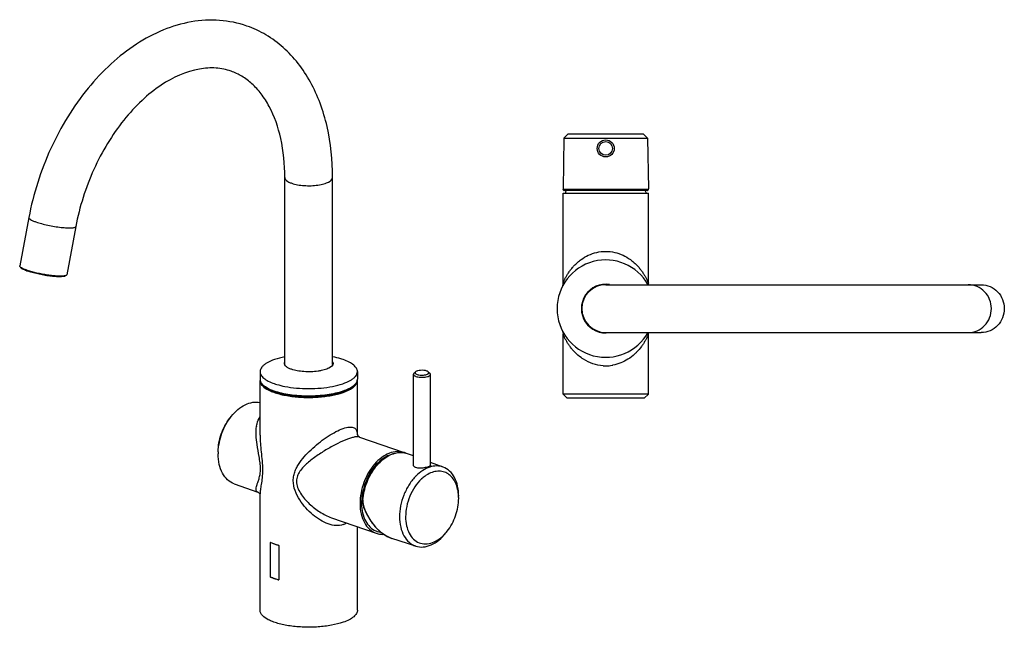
# Model space of a CAD drawing. Header units: millimetres. Extents: x 157 to 733, y 44 to 809.
# Tile 1 of 2: x 157 to 733, y 44 to 400. Entities that reach past the tile are written whole.
import ezdxf

# ---------------------------------------------------------------- set-up
doc = ezdxf.new("R2010")
doc.units = ezdxf.units.MM
doc.header["$LTSCALE"] = 65.395
doc.layers.get('0').update_dxf_attribs({"linetype": 'CONTINUOUS'})

msp = doc.modelspace()

# ---------------------------------------------------------------- linework, layer by layer
at = {"color": 7, "linetype": 'CONTINUOUS'}
for p, q in [((475.16, 330.33), (474.64, 300.71)), ((477.66, 332.83), (475.16, 330.33)), ((475.16, 330.33), (524.1, 330.33)), ((477.66, 332.83), (521.6, 332.83)), ((521.6, 332.83), (524.1, 330.33)), ((524.1, 330.33), (524.61, 300.71)), ((311.74, 197.73), (311.74, 307.44)), ((339.74, 197.84), (339.74, 307.44)), ((475.28, 299.83), (475.27, 299.83)), ((523.98, 299.83), (475.28, 299.83)), ((523.99, 299.83), (523.98, 299.83)), ((523.99, 299.83), (524.08, 299.84)), ((474.63, 245.54), (474.63, 298.13)), ((474.63, 298.13), (524.63, 298.13)), ((524.63, 245.54), (524.63, 298.13)), ((161.85, 283.9), (156.51, 255.63)), ((189.36, 278.71), (184.02, 250.43)), ((156.63, 255.21), (156.51, 255.63)), ((184.02, 250.43), (183.75, 250.09)), ((499.63, 244.63), (719.5, 244.63)), ((524.67, 244.89), (524.63, 245.54)), ((524.73, 244.63), (524.67, 244.89)), ((524.71, 244.63), (524.67, 244.88)), ((474.63, 182.63), (474.63, 215.72)), ((498.36, 216.7), (498.31, 216.46)), ((499.63, 216.63), (719.5, 216.63)), ((501.56, 216.63), (501.58, 216.56)), ((524.63, 215.73), (524.68, 216.41)), ((524.63, 180.63), (524.63, 215.73)), ((524.68, 216.41), (524.73, 216.63)), ((297.24, 193.74), (297.24, 189.34)), ((354.24, 193.74), (354.24, 189.34)), ((387.03, 139.12), (387.03, 192.18)), ((388.31, 193.63), (387.39, 192.83)), ((395.74, 193.63), (396.67, 192.83)), ((397.03, 139.01), (397.03, 192.18)), ((297.24, 156.64), (297.24, 188.59)), ((354.24, 156.81), (354.24, 188.59)), ((345.77, 182.11), (345.74, 182.09)), ((474.76, 182.63), (474.63, 182.63)), ((474.63, 180.63), (474.63, 181.13)), ((474.63, 181.13), (474.76, 181.13)), ((477.13, 178.13), (474.63, 180.63)), ((524.63, 180.63), (474.63, 180.63)), ((474.76, 181.13), (474.76, 182.63)), ((522.13, 178.13), (524.63, 180.63)), ((522.13, 178.13), (477.13, 178.13)), ((354.28, 156.69), (354.24, 156.81)), ((355.49, 155.48), (381.69, 146.35)), ((387.03, 144.39), (383.49, 145.71)), ((404.52, 137.83), (397.03, 140.64)), ((282.15, 128.1), (295.98, 123.28)), ((297.24, 54.09), (297.24, 122.13)), ((357.3, 118.69), (357.29, 117.45)), ((357.29, 117.45), (357.54, 115.68)), ((357.3, 118.69), (357.3, 118.69)), ((357.54, 115.68), (357.9, 114.48)), ((339.04, 108.27), (365.24, 99.14)), ((354.24, 54.09), (354.24, 102.97)), ((303.23, 93.69), (303.23, 73.64)), ((388.42, 91.62), (374.4, 96.15)), ((308.24, 91.94), (308.24, 71.89))]:
    msp.add_line(p, q, dxfattribs=at)
at = {"color": 9, "linetype": 'CONTINUOUS'}
for p, q in [((524.48, 300.34), (474.78, 300.34)), ((486.65, 200.97), (486.61, 201)), ((512.66, 201), (512.61, 200.97))]:
    msp.add_line(p, q, dxfattribs=at)
at = {"color": 7, "linetype": 'CONTINUOUS'}
for points in [[(474.65, 300.71), (474.65, 300.55), (474.69, 300.3), (474.84, 300.02)], [(474.84, 300.02), (475.2, 299.84), (475.27, 299.83)], [(524.08, 299.84), (524.42, 300.03), (524.57, 300.3), (524.61, 300.55)], [(474.63, 245.54), (474.59, 244.89), (474.42, 244.09), (474.12, 243.34)], [(524.67, 244.88), (524.64, 245.21), (524.63, 245.54)], [(474.12, 217.93), (474.42, 217.17), (474.59, 216.38), (474.63, 215.72)], [(355.5, 155.48), (355.32, 155.56), (354.69, 156.04), (354.28, 156.69)], [(295.97, 123.28), (296.15, 123.2), (296.77, 122.72), (297.18, 122.09)], [(357.9, 114.48), (359.62, 110.45), (362.03, 106.29), (364.83, 102.7), (367.91, 99.76)], [(367.91, 99.76), (371.19, 97.55), (374.42, 96.14)]]:
    msp.add_lwpolyline(points, dxfattribs=at)
for radius in [5, 4]:
    msp.add_circle((499.63, 324.38), radius, dxfattribs=at)
for centre, radius, start, end in [((505.93, 290.51), 31, 162.45243, 165.76282), ((493.33, 290.51), 31, 14.23718, 17.54757), ((499.63, 230.63), 28.5, 29.4448, 330.5552), ((171.55, 283.03), 32.21, 250.00345, 250.79035), ((172.88, 288.03), 36.99, 250.78708, 251.34385), ((499.63, 230.63), 14.25, 80.66847, 279.33153), ((499.63, 230.63), 14, 90, 270), ((300.97, 189.34), 3.74, 180.00991, 185.94933), ((300.76, 188.59), 3.52, 170.8617, 176.50113), ((300.7, 188.59), 3.47, 176.51544, 179.99881), ((301.07, 189.35), 3.83, 185.95817, 190.91046), ((301.16, 189.37), 3.93, 190.90041, 192.65822), ((350.31, 189.37), 3.93, 347.43726, 348.98196), ((350.4, 189.35), 3.83, 348.97029, 354.21555), ((350.5, 189.34), 3.74, 354.22668, 359.99126), ((350.77, 188.59), 3.47, 0.00232, 3.48888), ((334.32, 214.98), 34.81, 288.67803, 289.15042), ((334.67, 212.87), 33.02, 289.21486, 289.86028), ((334.66, 214.01), 33.78, 289.21656, 289.54774), ((335.23, 211.32), 31.37, 289.8579, 290.77641), ((334.64, 213.84), 34.17, 289.21703, 289.35011), ((304.26, 145.54), 31.55, 177.80797, 179.99138), ((379.52, 135.09), 11.34, 69.47446, 79.06991), ((378.06, 135.93), 11.03, 64.03097, 70.77328), ((407.84, 113.5), 27.2, 135.31028, 136.66489), ((407.5, 113.83), 26.73, 135.10799, 135.30689), ((407.41, 114.05), 22.98, 132.72767, 133.30763), ((386.96, 119.61), 26.58, 359.99031, 2.68887), ((385.92, 116.86), 26.65, 318.8969, 321.57885)]:
    msp.add_arc(centre, radius, start, end, dxfattribs=at)
at = {"color": 9, "linetype": 'CONTINUOUS'}
for centre, radius, start, end in [((522.76, 300.68), 1.85, 359.80284, 0.87364), ((499.57, 219.91), 22.78, 266.57635, 267.00122), ((499.59, 220.69), 23.56, 267.03988, 275.09067), ((499.56, 221.16), 24.03, 275.06208, 279.07089), ((499.57, 221.08), 23.95, 279.07175, 279.77795), ((499.58, 221.04), 23.91, 279.77807, 280.00626), ((499.58, 221.03), 23.89, 280.00627, 280.13234), ((300.78, 189.34), 3.54, 180.07315, 192.10826), ((300.94, 189.38), 3.7, 192.072, 194.0922), ((301, 189.39), 3.77, 194.08996, 195.12533), ((301.17, 189.44), 3.94, 195.16251, 200.57663), ((303.17, 190.58), 6.26, 215.19637, 219.99737), ((350.47, 189.39), 3.77, 344.87467, 345.91004), ((350.53, 189.38), 3.7, 345.9078, 347.92906), ((350.69, 189.34), 3.54, 347.89281, 359.92687), ((334.54, 214.87), 34.48, 288.95548, 289.21673), ((315.01, 158.49), 20.07, 170.60116, 170.81586), ((379.54, 133.75), 12.67, 92.44584, 96.80934), ((379.6, 135.28), 11.13, 69.50808, 82.66387), ((390.71, 115.96), 33.35, 175.3389, 175.49164), ((367.75, 117.98), 10.33, 191.32074, 196.8997), ((367.86, 118.01), 10.45, 196.8921, 199.6543), ((342.7, 113.36), 9.66, 289.25827, 302.28562)]:
    msp.add_arc(centre, radius, start, end, dxfattribs=at)
at = {"color": 7, "linetype": 'CONTINUOUS'}
for points, knots in [([(256.93, 398.44), (251.36, 397.47), (240.13, 394.13), (224.31, 385.67), (209.48, 374.05), (196.01, 359.67), (184.18, 342.96), (170.99, 318.22), (164.47, 297.8), (161.85, 283.9)], [0, 0, 0, 0, 0.108066, 0.221368, 0.340673, 0.465906, 0.596194, 0.730032, 1, 1, 1, 1]), ([(289.53, 396.02), (284.39, 397.81), (273.49, 400.04), (262.4, 399.4), (256.93, 398.44)], [0, 0, 0, 0, 0.495258, 1, 1, 1, 1]), ([(339.74, 307.44), (339.74, 317.42), (338.25, 332.23), (332.77, 350.73), (327.11, 363.2), (319.87, 374.27), (311.11, 383.67), (300.97, 391.14), (293.41, 394.66), (289.53, 396.02)], [0, 0, 0, 0, 0.276224, 0.406921, 0.53255, 0.653663, 0.771168, 0.886204, 1, 1, 1, 1]), ([(261.74, 370.86), (253.78, 369.47), (241.66, 363.85), (227.57, 352.47), (217, 340.95), (207.55, 327.34), (196.85, 306.97), (191.52, 290.16), (189.36, 278.71)], [0, 0, 0, 0, 0.196778, 0.313648, 0.440765, 0.575825, 0.71611, 1, 1, 1, 1]), ([(280.31, 369.58), (277.47, 370.57), (271.25, 371.82), (264.94, 371.42), (261.74, 370.86)], [0, 0, 0, 0, 0.481052, 1, 1, 1, 1]), ([(311.74, 307.44), (311.74, 315.08), (310.39, 329.42), (304.76, 345.92), (298.22, 356.28), (292.82, 362.26), (286.86, 366.76), (282.51, 368.81), (280.31, 369.58)], [0, 0, 0, 0, 0.310522, 0.580261, 0.698466, 0.806108, 0.905391, 1, 1, 1, 1]), ([(157.5, 254.49), (157.31, 254.61), (157, 254.82), (156.72, 255.08), (156.63, 255.21)], [0, 0, 0, 0, 0.576044, 1, 1, 1, 1]), ([(160.53, 252.76), (160.1, 252.91), (159.31, 253.22), (158.28, 253.7), (157.53, 254.15), (157.14, 254.48), (157.02, 254.65)], [0, 0, 0, 0, 0.346048, 0.630358, 0.848337, 1, 1, 1, 1]), ([(160.7, 253.09), (160.08, 253.31), (158.99, 253.72), (157.93, 254.23), (157.5, 254.49)], [0, 0, 0, 0, 0.567242, 1, 1, 1, 1]), ([(183.18, 249.71), (183.04, 249.62), (182.65, 249.47), (181.6, 249.26), (179.79, 249.19), (177.15, 249.31), (174.01, 249.64), (170.6, 250.18), (167.16, 250.86), (163.93, 251.66), (161.89, 252.28), (160.95, 252.61)], [0, 0, 0, 0, 0.022533, 0.053748, 0.142207, 0.261467, 0.403832, 0.559628, 0.718116, 0.868332, 1, 1, 1, 1]), ([(182.63, 249.73), (182.07, 249.64), (180.73, 249.55), (178.48, 249.61), (175.8, 249.84), (171.76, 250.37), (166.78, 251.32), (162.85, 252.37), (161.04, 252.98)], [0, 0, 0, 0, 0.078328, 0.182272, 0.306942, 0.446057, 0.738519, 1, 1, 1, 1]), ([(183.75, 250.09), (183.62, 250), (183.24, 249.85), (182.86, 249.77), (182.63, 249.73)], [0, 0, 0, 0, 0.422121, 1, 1, 1, 1]), ([(719.5, 244.63), (721.26, 244.63), (724.84, 243.89), (729.34, 240.76), (732.33, 236.11), (733.02, 232.45), (733.02, 230.63)], [0, 0, 0, 0, 0.245983, 0.494338, 0.746007, 1, 1, 1, 1]), ([(733.02, 230.63), (733.02, 228.81), (732.33, 225.16), (729.34, 220.5), (724.84, 217.37), (721.26, 216.63), (719.5, 216.63)], [0, 0, 0, 0, 0.253993, 0.505662, 0.754017, 1, 1, 1, 1]), ([(311.68, 202.39), (309.66, 201.99), (306.03, 201.07), (301.92, 199.34), (299.48, 197.68), (298.22, 196.45), (297.43, 195.13), (297.24, 194.19), (297.24, 193.74)], [0, 0, 0, 0, 0.347199, 0.629972, 0.744688, 0.842174, 0.925332, 1, 1, 1, 1]), ([(345.89, 200.77), (345.42, 200.93), (343.42, 201.58), (341.37, 202.07), (339.79, 202.39)], [0, 0, 0, 0, 0.233739, 1, 1, 1, 1]), ([(311.49, 198.61), (311.49, 198.67), (311.5, 198.94), (311.58, 199.19), (311.66, 199.38)], [0, 0, 0, 0, 0.244183, 1, 1, 1, 1]), ([(315.66, 195.09), (315.05, 195.3), (313.97, 195.75), (312.62, 196.59), (311.73, 197.52), (311.49, 198.27), (311.49, 198.61)], [0, 0, 0, 0, 0.335438, 0.609357, 0.824557, 1, 1, 1, 1]), ([(339.99, 198.61), (339.99, 197.39), (338.23, 196.08), (336.25, 195.23), (334.73, 194.73), (333.02, 194.32), (330.48, 193.88), (327.1, 193.59), (323.02, 193.66), (319.17, 194.12), (316.75, 194.71), (315.66, 195.09)], [0, 0, 0, 0, 0.140574, 0.194859, 0.256336, 0.324161, 0.397222, 0.553692, 0.714215, 0.866679, 1, 1, 1, 1]), ([(339.76, 199.48), (339.8, 199.41), (339.92, 199.14), (339.99, 198.83), (339.99, 198.61)], [0, 0, 0, 0, 0.262298, 1, 1, 1, 1]), ([(354.24, 193.74), (354.24, 194.07), (354.14, 194.75), (353.7, 195.74), (353, 196.69), (351.64, 197.99), (349.26, 199.46), (347.1, 200.35), (345.89, 200.77)], [0, 0, 0, 0, 0.085461, 0.176546, 0.277755, 0.392081, 0.665324, 1, 1, 1, 1]), ([(297.24, 193.74), (297.24, 193.42), (297.33, 192.74), (297.77, 191.75), (298.47, 190.8), (299.83, 189.5), (302.21, 188.03), (304.37, 187.14), (305.58, 186.72)], [0, 0, 0, 0, 0.085461, 0.176546, 0.277755, 0.392081, 0.665324, 1, 1, 1, 1]), ([(339.69, 185.08), (341.73, 185.48), (345.38, 186.4), (349.52, 188.13), (351.97, 189.79), (353.24, 191.03), (354.04, 192.35), (354.24, 193.3), (354.24, 193.74)], [0, 0, 0, 0, 0.347289, 0.630187, 0.744923, 0.842381, 0.925457, 1, 1, 1, 1]), ([(387.39, 192.83), (387.33, 192.78), (387.15, 192.6), (387.03, 192.36), (387.03, 192.18)], [0, 0, 0, 0, 0.293776, 1, 1, 1, 1]), ([(387.03, 192.18), (387.03, 192.06), (387.11, 191.8), (387.43, 191.47), (387.9, 191.18), (388.28, 191.02), (388.49, 190.95)], [0, 0, 0, 0, 0.175457, 0.39061, 0.664671, 1, 1, 1, 1]), ([(388.31, 193.63), (388.19, 193.53), (388.03, 193.34), (388.02, 193.03), (388.1, 192.82), (388.27, 192.62), (388.63, 192.36), (388.96, 192.21), (389.2, 192.13)], [0, 0, 0, 0, 0.215738, 0.307495, 0.404509, 0.518005, 0.65422, 1, 1, 1, 1]), ([(394.85, 194.1), (394.32, 194.29), (393.1, 194.51), (391.28, 194.53), (389.79, 194.32), (388.83, 193.98), (388.45, 193.76), (388.31, 193.63)], [0, 0, 0, 0, 0.2546, 0.544657, 0.809842, 0.916407, 1, 1, 1, 1]), ([(388.49, 190.95), (388.87, 190.81), (389.72, 190.6), (391.07, 190.44), (392.51, 190.42), (393.89, 190.53), (395.14, 190.79), (396.23, 191.16), (397.03, 191.75), (397.03, 192.18)], [0, 0, 0, 0, 0.133351, 0.285845, 0.446407, 0.602909, 0.743747, 0.859393, 1, 1, 1, 1]), ([(389.2, 192.13), (389.56, 192), (390.36, 191.82), (391.64, 191.7), (392.95, 191.73), (394.16, 191.91), (395.04, 192.17), (395.57, 192.45), (395.84, 192.67), (396.01, 192.91), (396.06, 193.28), (395.88, 193.51), (395.74, 193.63)], [0, 0, 0, 0, 0.14427, 0.310149, 0.481208, 0.640086, 0.771533, 0.823797, 0.866611, 0.901283, 0.931502, 1, 1, 1, 1]), ([(395.74, 193.63), (395.69, 193.68), (395.42, 193.88), (395.1, 194.01), (394.85, 194.1)], [0, 0, 0, 0, 0.211233, 1, 1, 1, 1]), ([(397.03, 192.18), (397.03, 192.23), (396.99, 192.49), (396.82, 192.7), (396.67, 192.83)], [0, 0, 0, 0, 0.221614, 1, 1, 1, 1]), ([(297.24, 188.59), (297.24, 186.15), (300.75, 183.54), (304.7, 181.84), (307.76, 180.83), (311.16, 180.01), (314.89, 179.36), (318.85, 178.91), (324.34, 178.58), (331.17, 178.7), (338.87, 179.62), (343.7, 180.8), (345.89, 181.56)], [0, 0, 0, 0, 0.140567, 0.194849, 0.256323, 0.324144, 0.397201, 0.4742, 0.553719, 0.714233, 0.866695, 1, 1, 1, 1]), ([(305.48, 182.18), (304.4, 182.57), (302.45, 183.37), (299.95, 184.86), (298.16, 186.52), (297.47, 187.86), (297.33, 188.51)], [0, 0, 0, 0, 0.320921, 0.591437, 0.813952, 1, 1, 1, 1]), ([(345.53, 181.69), (343.56, 181), (339.21, 179.9), (332.26, 178.98), (324.85, 178.72), (317.49, 179.14), (310.74, 180.21), (305.74, 181.64), (302.46, 183.11), (300.12, 184.51), (298.68, 185.86), (298.17, 186.89)], [0, 0, 0, 0, 0.126226, 0.270026, 0.422484, 0.57376, 0.714135, 0.835082, 0.886316, 0.930785, 1, 1, 1, 1]), ([(305.58, 186.72), (306.05, 186.56), (308.09, 185.9), (310.17, 185.4), (311.78, 185.08)], [0, 0, 0, 0, 0.233563, 1, 1, 1, 1]), ([(311.78, 185.08), (314, 184.65), (318.65, 184.01), (325.74, 183.71), (332.82, 184.01), (337.47, 184.65), (339.69, 185.08)], [0, 0, 0, 0, 0.242678, 0.499996, 0.757315, 1, 1, 1, 1]), ([(345.96, 181.59), (347.16, 182.01), (349.31, 182.9), (351.67, 184.36), (353.01, 185.66), (353.71, 186.61), (354.14, 187.59), (354.24, 188.26), (354.24, 188.59)], [0, 0, 0, 0, 0.334401, 0.607518, 0.721852, 0.823138, 0.914361, 1, 1, 1, 1]), ([(354.14, 188.51), (354, 187.86), (353.31, 186.52), (351.51, 184.86), (349, 183.36), (347.04, 182.55), (345.96, 182.17)], [0, 0, 0, 0, 0.185896, 0.408303, 0.67887, 1, 1, 1, 1]), ([(353.25, 186.78), (352.68, 185.73), (351.16, 184.36), (348.7, 182.95), (347.18, 182.3), (346.36, 181.99)], [0, 0, 0, 0, 0.419072, 0.689078, 1, 1, 1, 1]), ([(316.13, 179.79), (314.22, 180.04), (310.62, 180.64), (307.09, 181.61), (305.48, 182.18)], [0, 0, 0, 0, 0.529889, 1, 1, 1, 1]), ([(345.47, 182), (343.39, 181.3), (338.82, 180.19), (331.57, 179.3), (323.88, 179.11), (318.69, 179.47), (316.13, 179.79)], [0, 0, 0, 0, 0.222036, 0.47378, 0.739045, 1, 1, 1, 1]), ([(280.36, 167.52), (281.53, 169), (284.03, 171.62), (288.34, 174.52), (292.84, 176.02), (295.88, 175.98), (297.26, 175.69)], [0, 0, 0, 0, 0.286896, 0.548349, 0.783809, 1, 1, 1, 1]), ([(272.73, 146.75), (272.87, 150.49), (274.42, 157.93), (278.05, 164.61), (280.36, 167.52)], [0, 0, 0, 0, 0.501662, 1, 1, 1, 1]), ([(272.7, 146.78), (272.7, 150.31), (274.01, 157.41), (277.4, 163.78), (279.6, 166.56)], [0, 0, 0, 0, 0.499999, 1, 1, 1, 1]), ([(282.15, 128.1), (280.72, 128.6), (277.94, 130.29), (274.92, 134.37), (273.08, 139.63), (272.7, 143.51), (272.7, 145.54)], [0, 0, 0, 0, 0.215605, 0.449126, 0.710443, 1, 1, 1, 1]), ([(381.69, 146.35), (380.34, 146.82), (377.32, 147.23), (372.69, 146.14), (368.19, 143.54), (364.08, 139.63), (360.58, 134.66), (357.03, 127.1), (355.79, 120.76), (355.79, 116.58)], [0, 0, 0, 0, 0.095992, 0.199207, 0.313919, 0.440745, 0.577404, 0.71975, 1, 1, 1, 1]), ([(372.74, 144.73), (371.68, 144.3), (367.25, 141.92), (363.8, 137.96), (361.78, 134.66)], [0, 0, 0, 0, 0.227012, 1, 1, 1, 1]), ([(362.32, 134.38), (363.5, 136.36), (366.14, 139.94), (370.99, 144.06), (376.29, 146.41), (379.99, 146.55), (381.67, 146.23)], [0, 0, 0, 0, 0.288004, 0.55158, 0.786914, 1, 1, 1, 1]), ([(388.49, 137.59), (388.27, 137.67), (387.88, 137.85), (387.41, 138.22), (387.1, 138.65), (387.03, 138.97), (387.03, 139.12)], [0, 0, 0, 0, 0.308249, 0.572207, 0.797769, 1, 1, 1, 1]), ([(397.03, 139.01), (397.03, 138.86), (396.85, 138.63), (396.53, 138.41), (395.99, 138.14), (395.12, 137.83), (393.42, 137.4), (391.56, 137.17), (389.72, 137.26), (388.87, 137.45), (388.49, 137.59)], [0, 0, 0, 0, 0.048868, 0.085023, 0.130347, 0.246906, 0.390863, 0.712222, 0.865452, 1, 1, 1, 1]), ([(404.52, 137.83), (403.3, 138.28), (400.59, 138.76), (396.38, 138.01), (392.23, 135.95), (389.75, 133.88), (388.57, 132.69)], [0, 0, 0, 0, 0.221109, 0.45611, 0.7148, 1, 1, 1, 1]), ([(361.78, 134.66), (359.71, 131.27), (357.48, 125.62), (356.51, 117.9), (356.84, 112.42), (358.22, 107.55), (360.59, 103.58), (363.88, 100.82), (366.53, 99.97), (367.85, 99.81)], [0, 0, 0, 0, 0.2913, 0.434222, 0.568616, 0.691352, 0.801754, 0.902559, 1, 1, 1, 1]), ([(357.3, 118.69), (357.41, 120.05), (358.18, 125.52), (360.2, 130.81), (362.32, 134.38)], [0, 0, 0, 0, 0.247518, 1, 1, 1, 1]), ([(394.6, 133.1), (394.36, 132.94), (393.39, 132.28), (392.47, 131.53), (391.82, 130.93)], [0, 0, 0, 0, 0.243259, 1, 1, 1, 1]), ([(413.51, 120.86), (413.44, 122.26), (413.09, 124.96), (411.86, 128.68), (409.96, 131.75), (407.47, 134.03), (404.48, 135.35), (401.18, 135.62), (397.78, 134.87), (395.64, 133.77), (394.6, 133.1)], [0, 0, 0, 0, 0.148596, 0.285418, 0.410392, 0.525836, 0.636616, 0.749075, 0.869004, 1, 1, 1, 1]), ([(413.54, 120.84), (413.54, 122.8), (413.18, 126.55), (411.42, 131.64), (408.54, 135.62), (405.89, 137.31), (404.52, 137.83)], [0, 0, 0, 0, 0.289096, 0.55048, 0.784358, 1, 1, 1, 1]), ([(388.05, 132.17), (386.64, 130.66), (384.07, 127.25), (381.2, 121.46), (379.38, 115.21), (378.93, 110.9), (378.93, 108.78)], [0, 0, 0, 0, 0.241984, 0.49595, 0.752022, 1, 1, 1, 1]), ([(391.65, 130.77), (390.23, 129.43), (387.65, 126.31), (384.77, 120.89), (382.92, 114.94), (382.47, 110.81), (382.47, 108.78)], [0, 0, 0, 0, 0.23912, 0.49293, 0.750449, 1, 1, 1, 1]), ([(355.79, 116.58), (355.79, 114.55), (356.16, 110.67), (358, 105.41), (361.03, 101.33), (363.81, 99.64), (365.24, 99.14)], [0, 0, 0, 0, 0.289538, 0.55088, 0.784395, 1, 1, 1, 1]), ([(406.8, 100.3), (408.95, 103), (412.26, 109.22), (413.54, 116.15), (413.54, 119.61)], [0, 0, 0, 0, 0.500005, 1, 1, 1, 1]), ([(378.93, 108.78), (378.93, 106.76), (379.31, 102.91), (381.16, 97.71), (384.21, 93.71), (386.99, 92.08), (388.42, 91.62)], [0, 0, 0, 0, 0.289987, 0.55125, 0.784397, 1, 1, 1, 1]), ([(382.47, 108.78), (382.47, 107.04), (382.78, 103.71), (384.31, 99.19), (386.83, 95.63), (390.24, 93.36), (394.25, 92.65), (398.44, 93.52), (402.51, 95.81), (404.89, 98.06), (406.01, 99.34)], [0, 0, 0, 0, 0.145777, 0.277807, 0.396104, 0.505048, 0.612914, 0.728492, 0.857207, 1, 1, 1, 1]), ([(365.24, 99.14), (365.59, 99.01), (367.04, 98.59), (368.58, 98.47), (369.72, 98.54)], [0, 0, 0, 0, 0.247101, 1, 1, 1, 1]), ([(388.42, 91.62), (389.81, 91.18), (392.94, 90.85), (397.67, 92.18), (402.2, 95.08), (404.82, 97.79), (406.04, 99.33)], [0, 0, 0, 0, 0.215642, 0.44952, 0.710916, 1, 1, 1, 1]), ([(303.24, 93.69), (303.29, 93.71), (303.4, 93.7), (303.5, 93.67), (303.55, 93.65)], [0, 0, 0, 0, 0.476938, 1, 1, 1, 1]), ([(307.87, 92.09), (307.47, 92.2), (306, 92.62), (304.55, 93.14), (303.52, 93.6)], [0, 0, 0, 0, 0.267736, 1, 1, 1, 1]), ([(303.55, 93.65), (303.88, 93.53), (304.56, 93.27), (305.61, 92.89), (306.72, 92.52), (307.48, 92.28), (307.87, 92.14)], [0, 0, 0, 0, 0.231265, 0.475783, 0.732013, 1, 1, 1, 1]), ([(307.87, 92.14), (307.9, 92.13), (308.03, 92.08), (308.16, 92.02), (308.23, 91.95)], [0, 0, 0, 0, 0.240311, 1, 1, 1, 1]), ([(303.53, 73.41), (303.5, 73.42), (303.4, 73.48), (303.3, 73.56), (303.24, 73.63)], [0, 0, 0, 0, 0.234216, 1, 1, 1, 1]), ([(303.52, 73.46), (303.85, 73.31), (305.26, 72.73), (306.73, 72.26), (307.87, 71.94)], [0, 0, 0, 0, 0.231546, 1, 1, 1, 1]), ([(307.84, 71.9), (307.45, 71.99), (306.69, 72.2), (305.58, 72.56), (304.53, 72.95), (303.85, 73.24), (303.53, 73.41)], [0, 0, 0, 0, 0.263068, 0.517752, 0.763117, 1, 1, 1, 1]), ([(308.23, 71.89), (308.17, 71.87), (308.04, 71.87), (307.91, 71.89), (307.84, 71.9)], [0, 0, 0, 0, 0.488848, 1, 1, 1, 1]), ([(345.89, 47.06), (343.7, 46.3), (338.87, 45.12), (331.17, 44.2), (324.34, 44.08), (318.85, 44.41), (314.89, 44.86), (311.16, 45.51), (307.76, 46.33), (304.7, 47.34), (300.75, 49.04), (297.24, 51.65), (297.24, 54.09)], [0, 0, 0, 0, 0.133305, 0.285767, 0.446281, 0.5258, 0.602799, 0.675856, 0.743677, 0.805151, 0.859433, 1, 1, 1, 1]), ([(354.24, 54.09), (354.24, 53.76), (354.14, 53.08), (353.7, 52.1), (353, 51.14), (351.64, 49.84), (349.26, 48.37), (347.1, 47.49), (345.89, 47.06)], [0, 0, 0, 0, 0.085462, 0.176545, 0.277753, 0.392075, 0.665334, 1, 1, 1, 1])]:
    msp.add_open_spline(points, degree=3, knots=knots, dxfattribs=at)
at = {"color": 9, "linetype": 'CONTINUOUS'}
for points, knots in [([(311.74, 307.44), (311.74, 307.11), (311.97, 306.37), (312.85, 305.45), (314.18, 304.63), (315.24, 304.19), (315.84, 303.99)], [0, 0, 0, 0, 0.175443, 0.390642, 0.664562, 1, 1, 1, 1]), ([(315.84, 303.99), (316.91, 303.61), (319.29, 303.03), (323.07, 302.58), (327.08, 302.51), (330.39, 302.79), (332.89, 303.22), (334.57, 303.63), (336.07, 304.12), (338.01, 304.96), (339.74, 306.24), (339.74, 307.44)], [0, 0, 0, 0, 0.133321, 0.285784, 0.446307, 0.602777, 0.675838, 0.743664, 0.805141, 0.859425, 1, 1, 1, 1]), ([(474.65, 300.71), (474.65, 300.66), (474.65, 300.55), (474.67, 300.4), (474.75, 300.34), (474.78, 300.34)], [0, 0, 0, 0, 0.37896, 0.761369, 1, 1, 1, 1]), ([(524.48, 300.34), (524.48, 300.21), (524.38, 299.95), (524.12, 299.84), (523.99, 299.83)], [0, 0, 0, 0, 0.501034, 1, 1, 1, 1]), ([(524.48, 300.34), (524.5, 300.34), (524.56, 300.37), (524.61, 300.5), (524.61, 300.61), (524.61, 300.68)], [0, 0, 0, 0, 0.162303, 0.479502, 1, 1, 1, 1]), ([(161.85, 283.9), (161.81, 283.72), (162.02, 283.38), (162.41, 283.05), (163.11, 282.58), (164.33, 282), (165.42, 281.58), (166.04, 281.37)], [0, 0, 0, 0, 0.111955, 0.199343, 0.311382, 0.609691, 1, 1, 1, 1]), ([(166.04, 281.37), (167.1, 281), (169.4, 280.31), (173.04, 279.43), (176.89, 278.7), (180.63, 278.16), (183.54, 277.9), (185.58, 277.84), (186.82, 277.87), (187.83, 277.96), (188.6, 278.13), (189.12, 278.33), (189.34, 278.59), (189.36, 278.71)], [0, 0, 0, 0, 0.140321, 0.300933, 0.469037, 0.63112, 0.774224, 0.835074, 0.887209, 0.929754, 0.962215, 0.984845, 1, 1, 1, 1]), ([(474.63, 245.54), (474.63, 245.53), (474.65, 245.6), (474.67, 245.63), (474.72, 245.75), (474.78, 245.89), (474.85, 246.07), (474.99, 246.37), (475.19, 246.82), (475.47, 247.42), (475.8, 248.1), (476.19, 248.83), (476.78, 249.89), (477.62, 251.27), (478.78, 252.95), (480.12, 254.63), (481.63, 256.28), (483.32, 257.86), (485.84, 259.87), (489.45, 262.02), (494.35, 263.73), (499.63, 264.34), (504.91, 263.73), (509.81, 262.02), (513.41, 259.87), (515.94, 257.86), (517.63, 256.28), (519.14, 254.63), (520.48, 252.95), (521.64, 251.27), (522.63, 249.66), (523.32, 248.36), (523.79, 247.42), (524.08, 246.81), (524.29, 246.33), (524.48, 245.88), (524.55, 245.76), (524.64, 245.51), (524.63, 245.54)], [0, 0, 0, 0, 0.00036, 0.00142, 0.00315, 0.005518, 0.008493, 0.012033, 0.020596, 0.030777, 0.042254, 0.054829, 0.068319, 0.097324, 0.128311, 0.160897, 0.194807, 0.229884, 0.266031, 0.341076, 0.419543, 0.499919, 0.58047, 0.658825, 0.733935, 0.770034, 0.805104, 0.83906, 0.871691, 0.902676, 0.931619, 0.957694, 0.969249, 0.979444, 0.987947, 0.994427, 0.998553, 1, 1, 1, 1]), ([(725.47, 230.63), (725.47, 232.45), (724.78, 236.11), (721.79, 240.76), (717.29, 243.89), (713.71, 244.63), (711.95, 244.63)], [0, 0, 0, 0, 0.253993, 0.505662, 0.754017, 1, 1, 1, 1]), ([(711.95, 216.63), (713.71, 216.63), (717.29, 217.37), (721.79, 220.5), (724.78, 225.16), (725.47, 228.81), (725.47, 230.63)], [0, 0, 0, 0, 0.245983, 0.494338, 0.746007, 1, 1, 1, 1]), ([(481.58, 205.08), (481.06, 205.61), (480.07, 206.68), (478.75, 208.36), (477.6, 210.02), (476.61, 211.66), (475.85, 213.06), (475.15, 214.51), (474.98, 214.91), (474.58, 215.83), (474.63, 215.72)], [0, 0, 0, 0, 0.17418, 0.341601, 0.500798, 0.649732, 0.783437, 0.894487, 0.971754, 1, 1, 1, 1]), ([(524.63, 215.73), (524.62, 215.7), (524.57, 215.59), (524.47, 215.34), (524.3, 214.96), (524.08, 214.46), (523.8, 213.86), (523.33, 212.92), (522.64, 211.64), (521.67, 210.03), (520.09, 207.75), (518.7, 206.12), (517.68, 205.08)], [0, 0, 0, 0, 0.007476, 0.028667, 0.061883, 0.105441, 0.157664, 0.216882, 0.350654, 0.499227, 0.658293, 1, 1, 1, 1]), ([(486.61, 201), (486.14, 201.3), (484.35, 202.51), (482.7, 203.94), (481.58, 205.08)], [0, 0, 0, 0, 0.257386, 1, 1, 1, 1]), ([(517.68, 205.08), (517.32, 204.71), (515.76, 203.21), (514.04, 201.88), (512.66, 201)], [0, 0, 0, 0, 0.242842, 1, 1, 1, 1]), ([(498.2, 197.17), (496.12, 197.3), (492.06, 198.12), (488.34, 199.9), (486.65, 200.97)], [0, 0, 0, 0, 0.510142, 1, 1, 1, 1]), ([(512.61, 200.97), (511.29, 200.14), (508.45, 198.68), (505.38, 197.79), (503.79, 197.51)], [0, 0, 0, 0, 0.491087, 1, 1, 1, 1]), ([(298.06, 186.97), (297.99, 187.06), (297.77, 187.4), (297.58, 187.77), (297.48, 188.05)], [0, 0, 0, 0, 0.261514, 1, 1, 1, 1]), ([(305.58, 182.31), (304.07, 182.84), (301.48, 183.93), (299.15, 185.63), (298.38, 186.56)], [0, 0, 0, 0, 0.568355, 1, 1, 1, 1]), ([(354.11, 188.41), (353.75, 187.06), (351.93, 185.21), (348.93, 183.49), (346.97, 182.69), (345.89, 182.31)], [0, 0, 0, 0, 0.399022, 0.67353, 1, 1, 1, 1]), ([(345.74, 182.26), (344.32, 181.78), (341.27, 180.94), (334.57, 179.73), (325.63, 179.17), (316.71, 179.75), (310.03, 180.98), (306.99, 181.82), (305.58, 182.31)], [0, 0, 0, 0, 0.11032, 0.233167, 0.500644, 0.767781, 0.890221, 1, 1, 1, 1]), ([(295.21, 161.77), (295.29, 162.28), (295.69, 164.2), (296.43, 166.08), (297.23, 167.3)], [0, 0, 0, 0, 0.262035, 1, 1, 1, 1]), ([(295.47, 151.01), (295.19, 152.85), (294.79, 156.41), (294.92, 160), (295.2, 161.69)], [0, 0, 0, 0, 0.5209, 1, 1, 1, 1]), ([(297.24, 156.64), (297.24, 153.35), (297.87, 146.55), (298.72, 139.76), (298.72, 136.22)], [0, 0, 0, 0, 0.481301, 1, 1, 1, 1]), ([(316.66, 129.97), (316.66, 130.95), (316.87, 132.91), (317.72, 135.68), (318.98, 138.24), (321, 141.41), (324.02, 145.07), (328.11, 149.06), (332.49, 152.73), (337.01, 155.96), (341.46, 158.61), (344.45, 159.97), (345.89, 160.48)], [0, 0, 0, 0, 0.06715, 0.132559, 0.196665, 0.260383, 0.388421, 0.51821, 0.648715, 0.776817, 0.896473, 1, 1, 1, 1]), ([(345.89, 160.48), (347.12, 160.91), (348.88, 161.39), (351.1, 161.33), (352.32, 160.96), (353.24, 160.27), (353.84, 159.3), (354.16, 158.12), (354.23, 157.27), (354.23, 156.81)], [0, 0, 0, 0, 0.345851, 0.475679, 0.583207, 0.678697, 0.774352, 0.879488, 1, 1, 1, 1]), ([(297.52, 136.89), (297.52, 138.07), (297.32, 140.45), (296.53, 145.15), (295.82, 148.67), (295.47, 151.01)], [0, 0, 0, 0, 0.246236, 0.501899, 1, 1, 1, 1]), ([(355.5, 155.48), (355.14, 155.61), (354.23, 155.7), (352.66, 155.5), (350.66, 155), (347.27, 153.81), (342.47, 151.64), (336.5, 148.39), (331.51, 145.23), (327.7, 142.47), (325.04, 140.31), (322.62, 138.02), (320.54, 135.53), (319, 132.72), (318.6, 130.6), (318.6, 129.55)], [0, 0, 0, 0, 0.023743, 0.056688, 0.099862, 0.153351, 0.283966, 0.431877, 0.582806, 0.656856, 0.729107, 0.799257, 0.867197, 0.933431, 1, 1, 1, 1]), ([(357.46, 118.67), (357.74, 122), (359.26, 128.59), (363.17, 135.96), (367.33, 140.78), (370.71, 143.58), (374.29, 145.51), (376.82, 146.19), (378.04, 146.33)], [0, 0, 0, 0, 0.272805, 0.543479, 0.670886, 0.789825, 0.899346, 1, 1, 1, 1]), ([(379, 146.41), (379.17, 146.42), (379.85, 146.43), (380.52, 146.39), (381.02, 146.33)], [0, 0, 0, 0, 0.252836, 1, 1, 1, 1]), ([(295.97, 123.28), (295.68, 123.38), (295.14, 123.73), (294.84, 124.71), (294.97, 125.87), (295.37, 127.28), (295.98, 129.01), (296.71, 131.14), (297.36, 133.81), (297.52, 135.8), (297.52, 136.89)], [0, 0, 0, 0, 0.063037, 0.124575, 0.202616, 0.303806, 0.430641, 0.585034, 0.772609, 1, 1, 1, 1]), ([(298.72, 136.22), (298.72, 134.64), (298.55, 131.78), (297.94, 127.94), (297.42, 124.84), (297.24, 122.97), (297.24, 122.13)], [0, 0, 0, 0, 0.333815, 0.603887, 0.822621, 1, 1, 1, 1]), ([(345.89, 104.24), (344.56, 103.78), (341.54, 103.42), (336.95, 104.47), (332.38, 106.71), (328, 109.92), (323.93, 113.92), (319.18, 120.11), (316.66, 125.98), (316.66, 129.97)], [0, 0, 0, 0, 0.098168, 0.206269, 0.324883, 0.451661, 0.584307, 0.721246, 1, 1, 1, 1]), ([(318.6, 129.55), (318.6, 128.33), (319.13, 125.83), (320.9, 122.43), (323.27, 119.28), (326.93, 115.46), (332.05, 111.46), (336.67, 109.09), (339.04, 108.27)], [0, 0, 0, 0, 0.118362, 0.243007, 0.371054, 0.500202, 0.756124, 1, 1, 1, 1]), ([(357.46, 118.58), (357.42, 118.59), (357.36, 118.61), (357.3, 118.67), (357.3, 118.69)], [0, 0, 0, 0, 0.646117, 1, 1, 1, 1]), ([(357.46, 118.58), (357.44, 118.36), (357.4, 117.48), (357.49, 116.6), (357.62, 115.95)], [0, 0, 0, 0, 0.247821, 1, 1, 1, 1]), ([(357.9, 114.48), (357.91, 114.47), (357.96, 114.49), (358, 114.49), (358.02, 114.5)], [0, 0, 0, 0, 0.273632, 1, 1, 1, 1]), ([(358.02, 114.5), (358.81, 112.3), (360.73, 108.12), (365.6, 101.24), (370.74, 97.33), (374.42, 96.14)], [0, 0, 0, 0, 0.277415, 0.541059, 1, 1, 1, 1])]:
    msp.add_open_spline(points, degree=3, knots=knots, dxfattribs=at)
for points in [[(474.93, 299.98), (474.84, 300.07), (474.78, 300.21), (474.78, 300.34)], [(475.09, 299.87), (475.03, 299.9), (474.97, 299.93), (474.93, 299.98)], [(475.27, 299.83), (475.21, 299.83), (475.15, 299.85), (475.09, 299.87)], [(303.52, 93.6), (303.43, 93.65), (303.33, 93.68), (303.23, 93.69)], [(303.53, 93.66), (303.52, 93.64), (303.52, 93.62), (303.52, 93.6)], [(307.87, 92.14), (307.87, 92.13), (307.87, 92.11), (307.87, 92.09)], [(308.24, 91.94), (308.12, 92), (308, 92.06), (307.87, 92.09)], [(303.23, 73.64), (303.32, 73.57), (303.42, 73.5), (303.52, 73.46)], [(303.53, 73.41), (303.52, 73.42), (303.52, 73.44), (303.52, 73.46)], [(307.87, 71.94), (307.99, 71.91), (308.12, 71.89), (308.24, 71.89)], [(307.87, 71.89), (307.87, 71.91), (307.87, 71.93), (307.87, 71.94)]]:
    msp.add_open_spline(points, degree=3, dxfattribs=at)

doc.saveas('drawing.dxf')
